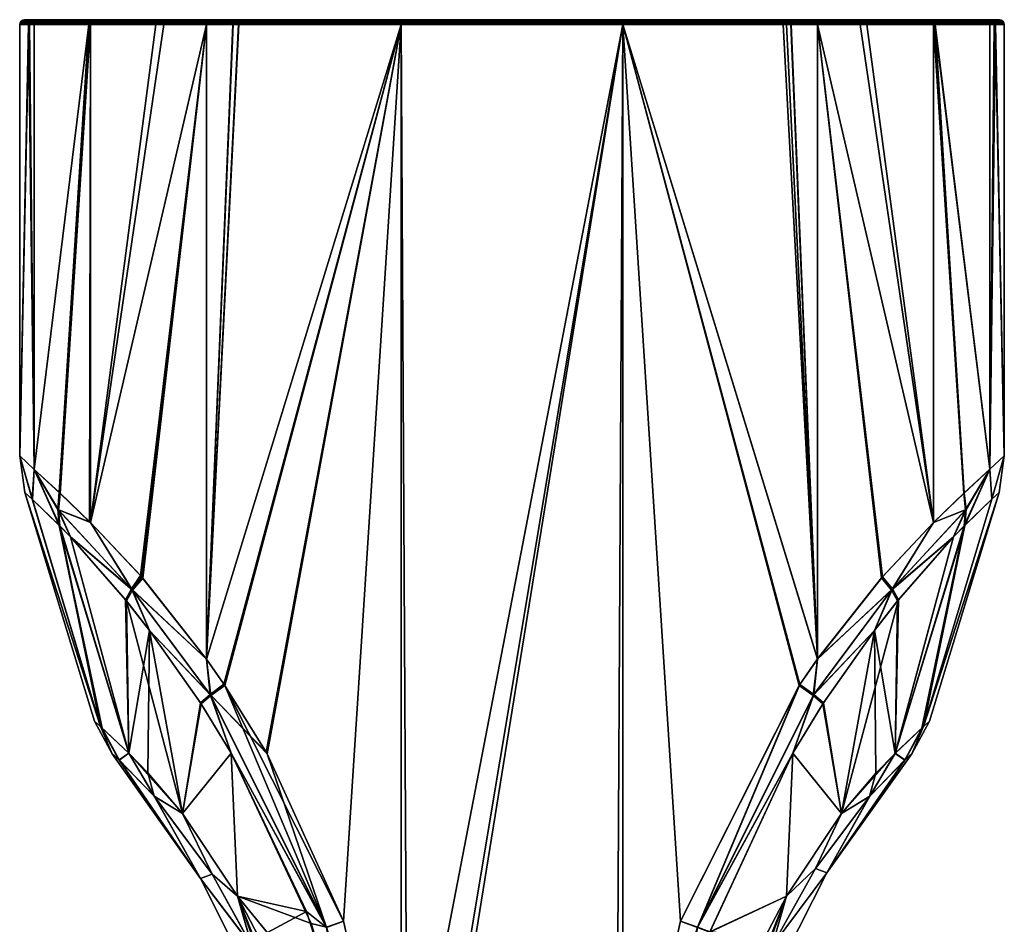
# Model space of a CAD drawing. Header units: centimetres. Extents: x 0.7 to 4.7, y -29.5 to 3.
# Tile 16 of 16: x 0.7 to 4.7, y -0.7 to 3. Entities that reach past the tile are written whole.
import ezdxf

# ---------------------------------------------------------------- set-up
doc = ezdxf.new("R2010")
doc.units = ezdxf.units.CM
doc.layers.get('0').update_dxf_attribs({"true_color": 0x5890e1})

msp = doc.modelspace()

# ---------------------------------------------------------------- meshes
at = {"color": 81, "true_color": 0x99e499}
mesh = msp.add_polyface(dxfattribs=at)
corners = [(0.7323, 2.9907, 30.3458), (0.9734, 2.9907, 29.6971), (0.7254, 2.9861, 30.3448), (0.6785, 1.1931, 31.0387), (0.7155, 2.9718, 31.7048), (0.6785, 2.9718, 31.0387), (0.7387, 2.9718, 31.8452), (0.721, 2.9793, 31.7332), (0.7195, 2.9718, 31.7334), (0.9642, 2.9793, 32.3872), (0.7322, 2.9907, 31.7315), (0.7587, 2.9921, 31.8413), (0.7397, 2.9921, 31.7304), (0.7356, 2.9921, 31.7021), (0.6913, 2.9907, 31.0387), (0.6988, 2.9921, 31.0387), (0.6845, 2.9861, 31.0387), (0.7254, 2.9861, 31.7325), (0.6799, 2.9793, 31.0387), (0.9679, 2.9861, 32.3844), (0.9732, 2.9907, 32.3802), (0.7156, 2.9718, 30.3721), (0.721, 2.9793, 30.3442), (0.7196, 2.9718, 30.344), (0.9644, 2.9793, 29.6901), (0.7357, 2.9921, 30.375), (0.7397, 2.9921, 30.3469), (0.7588, 2.9921, 30.2362), (0.7387, 2.9718, 30.2322), (0.968, 2.9861, 29.6928)]
mesh.append_faces([[corners[k] for k in face] for face in [(0, 1, 2), (3, 4, 5), (6, 7, 8), (6, 9, 7), (10, 11, 12), (13, 10, 12), (13, 14, 10), (13, 15, 14), (14, 16, 10), (10, 16, 17), (16, 18, 17), (17, 18, 7), (19, 17, 7), (5, 4, 18), (18, 4, 7), (7, 4, 8), (11, 10, 20), (20, 10, 17), (5, 18, 21), (21, 18, 22), (23, 22, 24), (22, 18, 2), (15, 25, 14), (14, 25, 0), (16, 0, 2), (18, 16, 2), (25, 26, 0), (0, 26, 27), (28, 23, 24), (23, 21, 22), (14, 0, 16), (22, 2, 29), (27, 1, 0)]], dxfattribs={"color": 81})
mesh = msp.add_polyface(dxfattribs=at)
corners = [(1.1397, 0.6445, 29.53), (1.1151, 0.5993, 29.5876), (0.8877, 0.8592, 29.8635), (0.8362, 0.9721, 29.9244), (0.842, 0.9061, 29.9627), (0.7388, 1.1371, 30.2323), (0.7307, 1.0136, 30.4288), (0.6785, 1.1931, 31.0387), (0.6997, 1.0422, 31.0387), (0.8409, 1.043, 29.8968), (0.8435, 1.0405, 29.8907), (0.9706, 0.918, 29.6798), (1.1768, 0.6994, 29.4915), (0.7306, 1.0138, 31.6486), (0.7388, 1.1371, 31.8451), (0.8437, 0.9043, 32.1192), (0.8382, 0.9701, 32.1578), (0.8877, 0.8591, 32.2138), (1.1437, 0.6396, 32.5504), (1.1188, 0.5947, 32.4928), (1.1857, 0.6894, 32.5918), (0.9706, 0.9179, 32.3976), (0.9671, 0.9214, 32.3932), (0.8458, 1.0384, 32.1918), (1.5217, 0.2517, 29.3408), (2.2533, 2.9718, 29.2607), (1.5227, 0.2502, 29.3405), (1.6957, -0.0294, 29.3023), (1.6963, -0.0306, 29.3022), (1.6998, -0.0366, 29.3016), (2.0152, -0.7267, 29.2671), (2.0149, -0.726, 32.8103), (2.2533, 2.9718, 32.8167), (1.5255, 0.2459, 32.7378), (1.45, 0.3551, 32.7151), (1.0116, 0.0771, 31.473), (1.0116, 0.0771, 30.6045)]
mesh.append_faces([[corners[k] for k in face] for face in [(0, 1, 2), (3, 2, 4), (5, 4, 6), (7, 6, 8), (7, 5, 6), (4, 5, 3), (3, 5, 9), (10, 3, 9), (10, 11, 3), (3, 11, 0), (2, 3, 0), (11, 12, 0), (8, 13, 7), (7, 13, 14), (14, 13, 15), (16, 15, 17), (18, 17, 19), (20, 21, 18), (18, 21, 16), (17, 18, 16), (21, 22, 16), (16, 22, 23), (14, 16, 23), (14, 15, 16), (24, 25, 26), (26, 25, 27), (27, 25, 28), (28, 25, 29), (29, 25, 30), (31, 32, 33), (33, 32, 34), (8, 35, 13), (36, 8, 6)]], dxfattribs={"color": 81})
mesh = msp.add_polyface(dxfattribs=at)
corners = [(0.6785, 2.9718, 31.0387), (0.7156, 2.9718, 30.3721), (0.6785, 1.1931, 31.0387), (0.7388, 1.1371, 30.2323), (0.7196, 2.9718, 30.344), (0.7387, 2.9718, 30.2322), (0.9639, 2.9718, 29.6884), (0.8409, 1.043, 29.8968), (0.9706, 2.9718, 29.6798), (0.8435, 1.0405, 29.8907), (0.9706, 0.918, 29.6798), (1.2729, 2.9718, 29.4355), (1.45, 2.9718, 29.3623), (1.1768, 0.6994, 29.4915), (1.1813, 0.6943, 29.4884), (1.45, 0.3551, 29.3623), (1.5587, 2.9718, 29.3311), (1.5829, 2.9718, 29.3252), (2.2533, 2.9718, 29.2607), (1.5217, 0.2517, 29.3408), (1.45, 0.3551, 32.7151), (2.2533, 2.9718, 32.8167), (1.5823, 2.9718, 32.7521), (1.5596, 2.9718, 32.7466), (1.45, 2.9718, 32.7151), (1.1865, 0.6884, 32.5923), (1.1857, 0.6894, 32.5918), (0.9706, 0.9179, 32.3976), (1.2401, 2.9718, 32.6245), (0.9706, 2.9718, 32.3976), (0.9671, 0.9214, 32.3932), (0.8458, 1.0384, 32.1918), (0.9639, 2.9718, 32.3891), (0.7388, 1.1371, 31.8451), (0.7387, 2.9718, 31.8452), (0.7195, 2.9718, 31.7334), (0.7155, 2.9718, 31.7048)]
mesh.append_faces([[corners[k] for k in face] for face in [(0, 1, 2), (2, 1, 3), (3, 1, 4), (5, 3, 4), (5, 6, 3), (3, 6, 7), (7, 6, 8), (9, 8, 10), (9, 7, 8), (8, 11, 10), (10, 11, 12), (13, 12, 14), (13, 10, 12), (14, 12, 15), (15, 12, 16), (17, 15, 16), (17, 18, 15), (15, 18, 19), (20, 21, 22), (23, 20, 22), (23, 24, 20), (20, 24, 25), (25, 24, 26), (26, 24, 27), (27, 24, 28), (29, 27, 28), (29, 30, 27), (29, 31, 30), (29, 32, 31), (31, 32, 33), (33, 32, 34), (35, 33, 34), (35, 36, 33), (33, 36, 2)]], dxfattribs={"color": 81})
mesh = msp.add_polyface(dxfattribs=at)
corners = [(1.5823, 2.9718, 32.7521), (2.2533, 2.9793, 32.8153), (1.5599, 2.9793, 32.7452), (1.5597, 2.9755, 32.7462), (1.231, 2.9793, 32.6177), (1.561, 2.9861, 32.7408), (2.2533, 2.9907, 32.8039), (1.587, 2.9921, 32.7323), (1.5627, 2.9907, 32.7341), (1.5644, 2.9921, 32.7269), (1.4563, 2.9921, 32.6958), (0.9732, 2.9907, 32.3802), (2.2533, 2.9861, 32.8107), (1.45, 2.9718, 32.7151), (1.5596, 2.9718, 32.7466), (1.2304, 2.9755, 32.6186), (1.5601, 2.9861, 29.3368), (0.9734, 2.9907, 29.6971), (1.5618, 2.9907, 29.3435), (2.2533, 2.9861, 29.2667), (1.559, 2.9793, 29.3324), (2.2533, 2.9793, 29.2621), (1.5829, 2.9718, 29.3252), (1.5588, 2.9755, 29.3314), (1.5587, 2.9718, 29.3311), (1.45, 2.9718, 29.3623), (1.2309, 2.9755, 29.4585), (1.2314, 2.9793, 29.4596), (1.2821, 2.9921, 29.4536), (1.4563, 2.9921, 29.3816), (1.5636, 2.9921, 29.3508), (1.5875, 2.9921, 29.3449), (2.2533, 2.9907, 29.2735), (4.1384, 2.9921, 29.4534), (0.7357, 2.9921, 30.375), (0.6988, 2.9921, 31.0387), (0.7356, 2.9921, 31.7021), (0.7397, 2.9921, 31.7304)]
mesh.append_faces([[corners[k] for k in face] for face in [(0, 1, 2), (3, 2, 4), (2, 1, 5), (6, 7, 8), (7, 9, 8), (8, 9, 10), (5, 8, 11), (5, 12, 8), (3, 13, 14), (0, 3, 14), (0, 2, 3), (4, 15, 3), (3, 15, 13), (4, 2, 5), (11, 8, 10), (16, 17, 18), (19, 16, 18), (20, 21, 22), (23, 22, 24), (25, 23, 24), (25, 26, 23), (23, 27, 20), (22, 23, 20), (18, 28, 29), (30, 18, 29), (30, 31, 18), (18, 31, 32), (21, 20, 16), (16, 20, 27), (23, 26, 27)]], dxfattribs={"color": 81})
mesh.append_faces([[corners[k] for k in face] for face in [(33, 34, 35), (33, 35, 36), (33, 36, 37)]], dxfattribs={"vtx0": -1, "vtx2": -1, "color": 81})
mesh = msp.add_polyface(dxfattribs=at)
corners = [(1.2304, 2.9755, 32.6186), (1.231, 2.9793, 32.6177), (0.9642, 2.9793, 32.3872), (0.9634, 2.9755, 32.3879), (0.7387, 2.9718, 31.8452), (0.9639, 2.9718, 32.3891), (0.9706, 2.9718, 32.3976), (1.561, 2.9861, 32.7408), (0.9679, 2.9861, 32.3844), (0.721, 2.9793, 31.7332), (0.9732, 2.9907, 32.3802), (1.4563, 2.9921, 32.6958), (1.2501, 2.9921, 32.6067), (0.9865, 2.9921, 32.385), (0.9792, 2.9921, 32.3757), (0.7587, 2.9921, 31.8413), (0.7254, 2.9861, 31.7325), (1.2401, 2.9718, 32.6245), (1.45, 2.9718, 32.7151), (0.7387, 2.9718, 30.2322), (0.9644, 2.9793, 29.6901), (0.9635, 2.9755, 29.6895), (0.9639, 2.9718, 29.6884), (0.9706, 2.9718, 29.6798), (0.968, 2.9861, 29.6928), (0.7254, 2.9861, 30.3448), (0.9734, 2.9907, 29.6971), (1.45, 2.9718, 29.3623), (1.2729, 2.9718, 29.4355), (1.2309, 2.9755, 29.4585), (1.2314, 2.9793, 29.4596), (0.7588, 2.9921, 30.2362), (0.9793, 2.9921, 29.7017), (0.9865, 2.9921, 29.6924), (1.2821, 2.9921, 29.4536), (1.5618, 2.9907, 29.3435), (0.721, 2.9793, 30.3442), (1.5601, 2.9861, 29.3368)]
mesh.append_faces([[corners[k] for k in face] for face in [(0, 1, 2), (3, 2, 4), (5, 3, 4), (5, 6, 3), (3, 6, 0), (2, 3, 0), (1, 7, 8), (2, 8, 9), (10, 11, 12), (13, 10, 12), (13, 14, 10), (10, 14, 15), (10, 16, 8), (7, 10, 8), (6, 17, 0), (0, 17, 18), (2, 1, 8), (19, 20, 21), (22, 21, 23), (22, 19, 21), (24, 25, 26), (27, 28, 29), (29, 28, 23), (21, 29, 23), (21, 20, 29), (29, 20, 30), (26, 31, 32), (33, 26, 32), (33, 34, 26), (26, 34, 35), (24, 30, 20), (36, 24, 20), (26, 37, 24), (24, 37, 30)]], dxfattribs={"color": 81})
mesh = msp.add_polyface(dxfattribs=at)
corners = [(2.2533, 2.9718, 32.8167), (3.1677, 2.9793, 32.8153), (2.2533, 2.9793, 32.8153), (2.2533, 2.9906, 32.8042), (3.1677, 2.9907, 32.8039), (2.2533, 2.9907, 32.8039), (2.2533, 2.9861, 32.8107), (3.1677, 2.9906, 32.8042), (1.5823, 2.9718, 32.7521), (2.2533, 2.9796, 32.8152), (1.561, 2.9861, 32.7408), (1.5627, 2.9907, 32.7341), (2.2533, 2.9921, 32.7964), (1.587, 2.9921, 32.7323), (3.1677, 2.9861, 32.8107), (2.2533, 2.9921, 29.281), (3.1677, 2.9907, 29.2735), (2.2533, 2.9907, 29.2735), (2.2533, 2.9796, 29.2622), (3.1677, 2.9793, 29.2621), (2.2533, 2.9793, 29.2621), (2.2533, 2.9861, 29.2667), (3.1677, 2.9796, 29.2622), (1.5618, 2.9907, 29.3435), (2.2533, 2.9906, 29.2732), (1.5601, 2.9861, 29.3368), (1.5875, 2.9921, 29.3449), (2.2533, 2.9718, 29.2607), (1.5829, 2.9718, 29.3252), (4.1384, 2.9921, 29.4534), (1.5636, 2.9921, 29.3508), (1.4563, 2.9921, 29.3816), (1.2821, 2.9921, 29.4536), (0.9865, 2.9921, 29.6924), (0.9793, 2.9921, 29.7017), (0.7588, 2.9921, 30.2362), (0.7397, 2.9921, 30.3469), (0.7357, 2.9921, 30.375), (0.7397, 2.9921, 31.7304), (0.7587, 2.9921, 31.8413), (0.9792, 2.9921, 32.3757), (0.9865, 2.9921, 32.385), (1.2501, 2.9921, 32.6067), (1.4563, 2.9921, 32.6958), (1.5644, 2.9921, 32.7269)]
mesh.append_faces([[corners[k] for k in face] for face in [(0, 2, 8), (2, 9, 10), (10, 9, 6), (11, 6, 3), (5, 11, 3), (5, 12, 13), (21, 23, 24), (21, 18, 25), (25, 18, 20), (24, 23, 17), (26, 15, 17), (20, 27, 28)]], dxfattribs={"color": 81})
mesh.append_faces([[corners[k] for k in face] for face in [(0, 1, 2), (3, 4, 5), (6, 7, 3), (9, 14, 6), (15, 16, 17), (18, 19, 20), (21, 22, 18)]], dxfattribs={"vtx0": -1, "color": 81})
mesh.append_faces([[corners[k] for k in face] for face in [(29, 26, 30), (29, 30, 31), (29, 31, 32), (29, 32, 33), (29, 33, 34), (29, 34, 35), (29, 35, 36), (29, 36, 37), (29, 38, 39), (29, 39, 40), (29, 40, 41), (29, 41, 42), (29, 42, 43), (29, 43, 44), (29, 44, 13)]], dxfattribs={"vtx0": -1, "vtx2": -1, "color": 81})
mesh = msp.add_polyface(dxfattribs=at)
corners = [(1.2351, -0.2118, 31.8888), (1.3507, -0.2819, 32.1485), (1.1292, -0.0336, 31.8782), (1.2335, -0.2102, 30.1908), (1.207, -0.1141, 30.0755), (1.3507, -0.282, 29.9289), (1.6998, -0.0366, 29.3016), (1.9446, -0.7522, 29.2908), (1.465, 0.2089, 29.3723), (1.6963, -0.0306, 29.3022), (1.6957, -0.0294, 29.3023), (1.5514, -0.0332, 29.3944), (1.4245, 0.174, 29.4288), (1.2146, 0.4725, 29.5205), (1.1397, 0.6445, 29.53), (1.45, 0.3551, 29.3623), (1.1813, 0.6943, 29.4884), (1.5217, 0.2517, 29.3408), (1.5227, 0.2502, 29.3405), (1.2147, 0.4721, 32.5567), (1.4678, 0.2046, 32.706), (1.1437, 0.6396, 32.5504), (1.4272, 0.1699, 32.6495), (1.5514, -0.0328, 32.6832), (1.5255, 0.2459, 32.7378), (1.9444, -0.7515, 32.7866), (1.45, 0.3551, 32.7151), (1.1865, 0.6884, 32.5923), (2.0152, -0.7267, 29.2671), (2.2533, 2.9718, 29.2607), (2.2533, -1.7719, 29.2607), (2.2533, -1.7719, 32.8167), (2.2533, 2.9718, 32.8167), (2.0149, -0.726, 32.8103), (1.5776, -0.6229, 32.2801), (1.5776, -0.6229, 29.7974), (1.0894, -0.0617, 31.4941), (1.4248, -0.5499, 31.0293), (1.0889, -0.0612, 30.5868)]
mesh.append_faces([[corners[k] for k in face] for face in [(0, 1, 2), (3, 4, 5), (6, 7, 8), (9, 8, 10), (9, 6, 8), (8, 11, 12), (13, 8, 12), (13, 14, 8), (15, 14, 16), (15, 8, 14), (15, 17, 8), (8, 17, 18), (10, 8, 18), (8, 7, 11), (19, 20, 21), (19, 22, 20), (20, 22, 23), (24, 20, 25), (24, 26, 20), (20, 26, 21), (21, 26, 27), (25, 20, 23), (28, 29, 30), (31, 32, 33), (19, 1, 22), (22, 1, 23), (23, 1, 34), (11, 35, 5), (12, 5, 13), (12, 11, 5), (5, 4, 13), (0, 36, 37), (37, 38, 3)]], dxfattribs={"color": 81})
mesh = msp.add_polyface(dxfattribs=at)
corners = [(1.9013, -1.4385, 32.3676), (1.5776, -0.6229, 32.2801), (1.7524, -1.0983, 32.1998), (1.6371, -0.8299, 32.1682), (1.4724, -0.5323, 32.0975), (1.3507, -0.2819, 32.1485), (1.2351, -0.2118, 31.8888), (1.4724, -0.5323, 29.9799), (1.3507, -0.282, 29.9289), (1.5776, -0.6229, 29.7974), (1.6365, -0.8286, 29.9094), (1.666, -0.7917, 29.7647), (1.7524, -1.0983, 29.8776), (1.2335, -0.2102, 30.1908), (2.0152, -0.7267, 29.2671), (2.2533, -1.7719, 29.2607), (1.9446, -0.7522, 29.2908), (2.0103, -1.152, 29.3435), (1.8622, -0.686, 29.3504), (1.5514, -0.0332, 29.3944), (1.6998, -0.0366, 29.3016), (1.9444, -0.7515, 32.7866), (1.5514, -0.0328, 32.6832), (1.8812, -0.7363, 32.7286), (2.0104, -1.1518, 32.7341), (2.2533, -1.7719, 32.8167), (2.0149, -0.726, 32.8103), (1.5255, 0.2459, 32.7378), (1.7078, -1.1147, 31.0293), (1.4248, -0.5499, 31.0293), (2.2533, 2.9718, 32.8167), (2.2825, -2.3308, 32.8167), (3.1677, 2.9718, 29.2607), (2.2825, -2.3308, 29.2607)]
mesh.append_faces([[corners[k] for k in face] for face in [(0, 1, 2), (2, 1, 3), (3, 1, 4), (4, 1, 5), (6, 4, 5), (7, 8, 9), (10, 9, 11), (12, 10, 11), (10, 7, 9), (7, 13, 8), (14, 15, 16), (17, 18, 16), (16, 18, 19), (20, 14, 16), (21, 22, 23), (24, 21, 23), (21, 25, 26), (27, 21, 26), (23, 1, 24), (23, 22, 1), (1, 0, 24), (18, 11, 9), (19, 18, 9), (18, 17, 11), (28, 2, 3), (29, 3, 4), (6, 29, 4), (7, 29, 13), (7, 10, 29), (29, 10, 28), (3, 29, 28), (10, 12, 28)]], dxfattribs={"color": 81})
mesh.append_faces([[corners[k] for k in face] for face in [(15, 32, 33)]], dxfattribs={"vtx0": -1, "vtx1": -1, "color": 81})
mesh.append_faces([[corners[k] for k in face] for face in [(30, 25, 31)]], dxfattribs={"vtx2": -1, "color": 81})
mesh = msp.add_polyface(dxfattribs=at)
corners = [(3.1677, 2.9861, 32.8107), (3.8583, 2.9907, 32.7341), (3.1677, 2.9906, 32.8042), (3.1677, 2.9796, 32.8152), (3.86, 2.9861, 32.7408), (3.1677, 2.9793, 32.8153), (3.1677, 2.9907, 32.8039), (3.825, 2.9921, 32.7344), (3.1677, 2.9921, 32.7964), (3.1677, 2.9718, 32.8167), (3.8296, 2.9718, 32.7542), (2.2533, 2.9796, 32.8152), (2.2533, 2.9921, 32.7964), (3.8436, 2.9718, 29.3266), (3.1677, 2.9718, 29.2607), (3.1677, 2.9793, 29.2621), (3.1677, 2.9796, 29.2622), (3.8609, 2.9861, 29.3368), (3.1677, 2.9861, 29.2667), (3.8592, 2.9907, 29.3435), (3.1677, 2.9906, 29.2732), (3.1677, 2.9907, 29.2735), (3.1677, 2.9921, 29.281), (3.8389, 2.9921, 29.3463), (2.2533, 2.9906, 29.2732), (2.2533, 2.9718, 29.2607), (4.1384, 2.9921, 29.4534), (2.2533, 2.9921, 29.281), (1.5875, 2.9921, 29.3449), (1.587, 2.9921, 32.7323), (2.2533, 2.9718, 32.8167), (2.2533, 2.9793, 32.8153), (2.2533, 2.9907, 32.8039), (2.2533, 2.9906, 32.8042), (2.2533, 2.9861, 32.8107), (2.2533, 2.9907, 29.2735), (2.2533, 2.9793, 29.2621), (2.2533, 2.9796, 29.2622), (2.2533, 2.9861, 29.2667)]
mesh.append_faces([[corners[k] for k in face] for face in [(0, 1, 2), (0, 3, 4), (4, 3, 5), (2, 1, 6), (7, 8, 6), (5, 9, 10), (13, 14, 15), (15, 16, 17), (17, 16, 18), (19, 18, 20), (21, 19, 20), (21, 22, 23)]], dxfattribs={"color": 81})
mesh.append_faces([[corners[k] for k in face] for face in [(11, 5, 3), (12, 6, 8), (24, 21, 20), (25, 15, 14), (24, 18, 38)]], dxfattribs={"vtx0": -1, "color": 81})
mesh.append_faces([[corners[k] for k in face] for face in [(26, 22, 27), (26, 27, 28), (26, 29, 12), (26, 12, 8)]], dxfattribs={"vtx0": -1, "vtx2": -1, "color": 81})
mesh.append_faces([[corners[k] for k in face] for face in [(30, 9, 5), (11, 31, 5), (12, 32, 6), (33, 2, 6), (34, 0, 2), (11, 3, 0), (27, 22, 21), (24, 35, 21), (25, 36, 15), (37, 16, 15), (38, 18, 16), (24, 20, 18)]], dxfattribs={"vtx2": -1, "color": 81})
mesh = msp.add_polyface(dxfattribs=at)
corners = [(3.4057, -0.7267, 29.2671), (3.1677, 2.9718, 29.2607), (3.8983, 0.2502, 29.3405), (3.971, 0.3551, 29.362), (3.8436, 2.9718, 29.3266), (3.8623, 2.9718, 29.3311), (3.9709, 2.9718, 29.3623), (4.2397, 0.6943, 29.4884), (4.4503, 0.918, 29.6798), (4.1476, 2.9718, 29.4353), (4.4504, 2.9718, 29.6798), (4.4503, 0.918, 32.3975), (4.4504, 2.9718, 32.3976), (4.1747, 2.9718, 32.6279), (3.9709, 2.9718, 32.7151), (4.2353, 0.6894, 32.5918), (3.971, 0.3552, 32.7154), (3.8614, 2.9718, 32.7466), (3.8296, 2.9718, 32.7542), (3.1677, 2.9718, 32.8167), (3.8955, 0.2459, 32.7378), (3.406, -0.726, 32.8103), (2.2533, 2.9718, 32.8167), (2.2825, -2.3308, 32.8167), (4.5848, 0.9721, 29.9244), (4.2813, 0.6445, 29.53), (4.2773, 0.6396, 32.5504), (4.5828, 0.9701, 32.1578), (3.8613, 2.9755, 32.7462), (4.1906, 2.9755, 32.6186), (4.4576, 2.9755, 32.3879), (4.4578, 2.9718, 32.3882), (3.8622, 2.9755, 29.3314), (4.1901, 2.9755, 29.4585), (4.4575, 2.9755, 29.6895), (4.4563, 2.9718, 29.6873), (2.2533, -1.7719, 29.2607), (2.2533, 2.9718, 29.2607)]
mesh.append_faces([[corners[k] for k in face] for face in [(0, 1, 2), (2, 1, 3), (3, 1, 4), (5, 3, 4), (5, 6, 3), (3, 6, 7), (7, 6, 8), (8, 6, 9), (10, 8, 9), (11, 12, 13), (14, 11, 13), (14, 15, 11), (14, 16, 15), (14, 17, 16), (16, 17, 18), (19, 16, 18), (19, 20, 16), (19, 21, 20), (8, 24, 25), (26, 27, 11), (28, 18, 17), (14, 28, 17), (14, 13, 29), (29, 13, 12), (30, 12, 31), (4, 32, 5), (32, 33, 6), (5, 32, 6), (34, 35, 10), (33, 10, 9), (6, 33, 9)]], dxfattribs={"color": 81})
mesh.append_faces([[corners[k] for k in face] for face in [(22, 23, 19)]], dxfattribs={"vtx0": -1, "vtx1": -1, "color": 81})
mesh.append_faces([[corners[k] for k in face] for face in [(36, 37, 1)]], dxfattribs={"vtx2": -1, "color": 81})
mesh = msp.add_polyface(dxfattribs=at)
corners = [(3.7542, -0.7932, 32.3131), (3.6741, -1.0839, 32.1986), (3.7839, -0.8299, 32.1682), (3.8435, -0.6227, 32.2803), (3.9635, -0.5089, 32.0891), (4.0702, -0.2823, 32.1483), (3.8435, -0.6227, 29.7972), (3.9635, -0.5089, 29.9884), (3.7844, -0.8287, 29.9094), (3.6742, -1.0839, 29.8789), (3.5198, -1.4385, 29.7098), (4.0702, -0.2823, 29.9291), (3.5271, -0.7714, 29.3479), (3.4764, -0.7522, 29.2908), (3.8696, -0.0326, 29.394), (3.4106, -1.1516, 29.3431), (3.1677, -1.7719, 29.2607), (3.4057, -0.7267, 29.2671), (3.8983, 0.2502, 29.3405), (3.8696, -0.0326, 32.6834), (3.4766, -0.7515, 32.7866), (3.5273, -0.7707, 32.7295), (3.8955, 0.2459, 32.7378), (3.406, -0.726, 32.8103), (3.1677, -1.7719, 32.8167), (3.4106, -1.1516, 32.7343), (3.1385, -2.3308, 29.2607), (3.1677, 2.9718, 29.2607), (4.1875, -0.2102, 30.1908), (4.0106, -0.5263, 31.0387), (4.1859, -0.2118, 31.8888), (3.719, -1.1003, 31.0387), (2.2825, -2.3308, 32.8167), (3.1385, -2.3308, 32.8167), (3.1677, 2.9718, 32.8167), (2.2825, -2.5137, 29.2607), (2.2825, -2.3308, 29.2607)]
mesh.append_faces([[corners[k] for k in face] for face in [(0, 1, 2), (3, 2, 4), (5, 3, 4), (3, 0, 2), (6, 7, 8), (9, 6, 8), (9, 10, 6), (6, 11, 7), (12, 13, 14), (12, 15, 13), (13, 16, 17), (18, 13, 17), (19, 20, 21), (22, 23, 20), (20, 23, 24), (25, 21, 20), (28, 29, 7), (4, 29, 30), (4, 2, 29), (29, 2, 31), (8, 31, 9), (8, 29, 31), (8, 7, 29), (2, 1, 31), (12, 6, 10), (12, 14, 6), (3, 19, 21), (0, 21, 25), (0, 3, 21)]], dxfattribs={"color": 81})
mesh.append_faces([[corners[k] for k in face] for face in [(26, 27, 16)]], dxfattribs={"vtx0": -1, "color": 81})
mesh.append_faces([[corners[k] for k in face] for face in [(32, 33, 34), (35, 27, 26)]], dxfattribs={"vtx0": -1, "vtx1": -1, "vtx2": -1, "color": 81})
mesh.append_faces([[corners[k] for k in face] for face in [(24, 34, 33)]], dxfattribs={"vtx1": -1, "color": 81})
mesh.append_faces([[corners[k] for k in face] for face in [(35, 36, 27)]], dxfattribs={"vtx1": -1, "vtx2": -1, "color": 81})
mesh = msp.add_polyface(dxfattribs=at)
corners = [(3.86, 2.9861, 32.7408), (4.4478, 2.9907, 32.3802), (3.8583, 2.9907, 32.7341), (3.1677, 2.9861, 32.8107), (3.8611, 2.9793, 32.7452), (3.1677, 2.9793, 32.8153), (3.8296, 2.9718, 32.7542), (3.9709, 2.9718, 32.7151), (4.1906, 2.9755, 32.6186), (3.8613, 2.9755, 32.7462), (4.19, 2.9793, 32.6177), (4.4531, 2.9861, 32.3844), (4.1649, 2.9921, 32.6101), (3.9646, 2.9921, 32.6958), (3.8565, 2.9921, 32.7269), (3.825, 2.9921, 32.7344), (3.1677, 2.9907, 32.8039), (3.862, 2.9793, 29.3324), (4.1896, 2.9793, 29.4596), (3.8622, 2.9755, 29.3314), (3.8436, 2.9718, 29.3266), (3.1677, 2.9793, 29.2621), (3.8609, 2.9861, 29.3368), (3.1677, 2.9907, 29.2735), (3.8389, 2.9921, 29.3463), (3.8592, 2.9907, 29.3435), (3.8574, 2.9921, 29.3508), (3.9646, 2.9921, 29.3816), (4.4476, 2.9907, 29.6971), (3.1677, 2.9861, 29.2667), (4.1901, 2.9755, 29.4585), (4.1384, 2.9921, 29.4534), (3.1677, 2.9921, 29.281), (3.1677, 2.9921, 32.7964)]
mesh.append_faces([[corners[k] for k in face] for face in [(0, 1, 2), (3, 0, 2), (4, 5, 6), (7, 8, 9), (10, 11, 0), (4, 0, 5), (4, 10, 0), (4, 9, 10), (4, 6, 9), (1, 12, 2), (2, 12, 13), (14, 2, 13), (14, 15, 2), (2, 15, 16), (10, 9, 8), (17, 18, 19), (20, 17, 19), (20, 21, 17), (17, 21, 22), (18, 17, 22), (23, 24, 25), (24, 26, 25), (25, 26, 27), (27, 28, 25), (25, 28, 22), (29, 25, 22), (30, 19, 18)]], dxfattribs={"color": 81})
mesh.append_faces([[corners[k] for k in face] for face in [(31, 26, 24), (31, 24, 32), (31, 33, 15), (31, 15, 14), (31, 14, 13), (31, 13, 12)]], dxfattribs={"vtx0": -1, "vtx2": -1, "color": 81})
mesh.append_faces([[corners[k] for k in face] for face in [(31, 27, 26)]], dxfattribs={"vtx2": -1, "color": 81})
mesh = msp.add_polyface(dxfattribs=at)
corners = [(3.1677, -1.7719, 29.2607), (3.1677, 2.9718, 29.2607), (3.4057, -0.7267, 29.2671), (3.1677, 2.9718, 32.8167), (3.1677, -1.7719, 32.8167), (3.406, -0.726, 32.8103), (4.0702, -0.2823, 32.1483), (3.9635, -0.5089, 32.0891), (4.1859, -0.2118, 31.8888), (4.2119, -0.1162, 32.0046), (4.0702, -0.2823, 29.9291), (4.1875, -0.2102, 30.1908), (3.9635, -0.5089, 29.9884), (4.2918, -0.0336, 30.1992), (3.8983, 0.2502, 29.3405), (3.956, 0.2089, 29.3723), (3.4764, -0.7522, 29.2908), (3.971, 0.3551, 29.362), (4.2813, 0.6445, 29.53), (4.2066, 0.4725, 29.5203), (3.9964, 0.174, 29.4288), (3.8696, -0.0326, 29.394), (4.2397, 0.6943, 29.4884), (3.971, 0.3552, 32.7154), (4.2773, 0.6396, 32.5504), (4.2353, 0.6894, 32.5918), (3.9532, 0.2046, 32.706), (3.8955, 0.2459, 32.7378), (3.4766, -0.7515, 32.7866), (3.8696, -0.0326, 32.6834), (3.9938, 0.1699, 32.6495), (4.2066, 0.4725, 32.557), (4.3321, -0.0612, 30.5868), (4.0106, -0.5263, 31.0387), (4.3316, -0.0617, 31.4941), (3.8435, -0.6227, 29.7972), (4.3059, 0.5993, 29.5876), (3.8435, -0.6227, 32.2803)]
mesh.append_faces([[corners[k] for k in face] for face in [(0, 1, 2), (3, 4, 5), (6, 7, 8), (9, 6, 8), (10, 11, 12), (10, 13, 11), (14, 15, 16), (14, 17, 15), (15, 17, 18), (19, 15, 18), (19, 20, 15), (15, 20, 21), (16, 15, 21), (17, 22, 18), (23, 24, 25), (23, 26, 24), (23, 27, 26), (26, 27, 28), (29, 26, 28), (29, 30, 26), (26, 30, 31), (24, 26, 31), (11, 32, 33), (33, 34, 8), (35, 21, 10), (10, 21, 20), (19, 10, 20), (19, 36, 10), (10, 36, 13), (31, 6, 9), (31, 30, 6), (6, 30, 29), (37, 6, 29)]], dxfattribs={"color": 81})
mesh = msp.add_polyface(dxfattribs=at)
corners = [(4.1384, 2.9921, 29.4534), (4.4417, 2.9921, 29.7017), (4.4344, 2.9921, 29.6924), (4.4531, 2.9861, 32.3844), (4.6956, 2.9861, 31.7325), (4.4478, 2.9907, 32.3802), (4.6822, 2.9718, 31.8452), (4.4568, 2.9793, 32.3872), (4.4576, 2.9755, 32.3879), (4.6623, 2.9921, 31.8413), (4.4418, 2.9921, 32.3757), (4.4344, 2.9921, 32.385), (4.1649, 2.9921, 32.6101), (4.4504, 2.9718, 32.3976), (4.1906, 2.9755, 32.6186), (4.19, 2.9793, 32.6177), (3.86, 2.9861, 32.7408), (4.4476, 2.9907, 29.6971), (4.6956, 2.9861, 30.3448), (4.453, 2.9861, 29.6928), (3.8609, 2.9861, 29.3368), (4.1896, 2.9793, 29.4596), (4.4566, 2.9793, 29.6901), (4.1901, 2.9755, 29.4585), (4.6822, 2.9718, 30.2322), (4.4575, 2.9755, 29.6895), (3.9646, 2.9921, 29.3816), (4.6622, 2.9921, 30.2362), (4.4504, 2.9718, 29.6798), (4.6813, 2.9921, 31.7304), (4.6849, 2.9921, 31.7053), (4.7222, 2.9921, 31.0387), (4.6861, 2.9921, 30.3809), (4.6813, 2.9921, 30.3469)]
mesh.append_faces([[corners[k] for k in face] for face in [(3, 4, 5), (6, 7, 8), (5, 9, 10), (11, 5, 10), (11, 12, 5), (13, 8, 14), (14, 8, 7), (15, 7, 3), (15, 14, 7), (16, 3, 5), (17, 18, 19), (20, 19, 21), (21, 22, 23), (24, 25, 22), (17, 26, 0), (2, 17, 0), (2, 1, 17), (17, 1, 27), (19, 20, 17), (22, 21, 19), (28, 23, 25), (25, 23, 22)]], dxfattribs={"color": 81})
mesh.append_faces([[corners[k] for k in face] for face in [(0, 1, 2)]], dxfattribs={"vtx0": -1, "color": 81})
mesh.append_faces([[corners[k] for k in face] for face in [(0, 12, 11), (0, 11, 10), (0, 10, 9), (0, 9, 29), (0, 29, 30), (0, 30, 31), (0, 31, 32), (0, 32, 33), (0, 33, 27), (0, 27, 1)]], dxfattribs={"vtx0": -1, "vtx2": -1, "color": 81})
mesh = msp.add_polyface(dxfattribs=at)
corners = [(4.4504, 2.9718, 29.6798), (4.5775, 1.0405, 29.8907), (4.4503, 0.918, 29.6798), (4.4563, 2.9718, 29.6873), (4.6821, 1.1377, 30.2322), (4.6822, 2.9718, 30.2322), (4.7013, 2.9718, 30.344), (4.7063, 2.9718, 30.3781), (4.7425, 1.1931, 31.0387), (4.7425, 2.9718, 31.0387), (4.7051, 2.9718, 31.7081), (4.6821, 1.1377, 31.8452), (4.7014, 2.9718, 31.7334), (4.6822, 2.9718, 31.8452), (4.4578, 2.9718, 32.3882), (4.5752, 1.0384, 32.1918), (4.4504, 2.9718, 32.3976), (4.4503, 0.918, 32.3975), (4.5848, 0.9721, 29.9244), (4.579, 0.9061, 29.9627), (4.6904, 1.0138, 30.4288), (4.7213, 1.0422, 31.0387), (4.5333, 0.8591, 29.8636), (4.2813, 0.6445, 29.53), (4.6904, 1.0138, 31.6486), (4.5773, 0.9043, 32.1192), (4.5828, 0.9701, 32.1578), (4.5333, 0.8591, 32.2138), (4.2773, 0.6396, 32.5504), (4.4576, 2.9755, 32.3879), (4.4575, 2.9755, 29.6895)]
mesh.append_faces([[corners[k] for k in face] for face in [(0, 1, 2), (0, 3, 1), (1, 3, 4), (4, 3, 5), (6, 4, 5), (6, 7, 4), (4, 7, 8), (8, 7, 9), (9, 10, 8), (8, 10, 11), (11, 10, 12), (13, 11, 12), (13, 14, 11), (11, 14, 15), (15, 14, 16), (17, 15, 16), (18, 2, 1), (4, 18, 1), (4, 19, 18), (4, 20, 19), (4, 8, 20), (20, 8, 21), (19, 22, 18), (18, 22, 23), (21, 8, 24), (24, 8, 11), (25, 11, 26), (27, 26, 28), (11, 15, 26), (26, 15, 17), (27, 25, 26), (25, 24, 11), (13, 29, 14), (5, 3, 30)]], dxfattribs={"color": 81})
mesh = msp.add_polyface(dxfattribs=at)
corners = [(4.7425, 2.9718, 31.0387), (4.7411, 2.9793, 31.0387), (4.7051, 2.9718, 31.7081), (4.7, 2.9793, 31.7332), (4.7014, 2.9718, 31.7334), (4.6822, 2.9718, 31.8452), (4.6956, 2.9861, 31.7325), (4.4568, 2.9793, 32.3872), (4.4531, 2.9861, 32.3844), (4.7222, 2.9921, 31.0387), (4.6849, 2.9921, 31.7053), (4.7297, 2.9907, 31.0387), (4.6887, 2.9907, 31.7315), (4.7365, 2.9861, 31.0387), (4.6813, 2.9921, 31.7304), (4.6623, 2.9921, 31.8413), (4.4478, 2.9907, 32.3802), (4.6861, 2.9921, 30.3809), (4.6886, 2.9907, 30.3458), (4.6813, 2.9921, 30.3469), (4.6622, 2.9921, 30.2362), (4.6956, 2.9861, 30.3448), (4.7, 2.9793, 30.3442), (4.453, 2.9861, 29.6928), (4.4566, 2.9793, 29.6901), (4.7063, 2.9718, 30.3781), (4.7013, 2.9718, 30.344), (4.6822, 2.9718, 30.2322), (4.4476, 2.9907, 29.6971)]
mesh.append_faces([[corners[k] for k in face] for face in [(0, 1, 2), (2, 1, 3), (4, 3, 5), (4, 2, 3), (3, 1, 6), (5, 3, 7), (7, 3, 8), (9, 10, 11), (11, 10, 12), (13, 12, 6), (1, 13, 6), (10, 14, 12), (12, 14, 15), (11, 12, 13), (6, 8, 3), (15, 16, 12), (12, 16, 6), (9, 11, 17), (17, 11, 18), (19, 18, 20), (19, 17, 18), (11, 13, 18), (18, 13, 21), (13, 1, 21), (21, 1, 22), (23, 22, 24), (0, 25, 1), (1, 25, 22), (22, 25, 26), (27, 22, 26), (27, 24, 22), (18, 28, 20), (18, 21, 28), (23, 21, 22)]], dxfattribs={"color": 81})
mesh = msp.add_polyface(dxfattribs=at)
corners = [(1.0894, -0.0617, 31.4941), (1.1292, -0.0336, 31.8782), (1.0116, 0.0771, 31.473), (1.0603, -0.0355, 31.0387), (0.9876, 0.0985, 31.0387), (1.2351, -0.2118, 31.8888), (1.0603, -0.0355, 31.0293), (1.0116, 0.0771, 30.6045), (1.0889, -0.0612, 30.5868), (1.019, 0.0705, 30.5552), (1.1291, -0.0333, 30.1991), (1.2335, -0.2102, 30.1908), (1.207, -0.1141, 30.0755), (1.2146, 0.4725, 29.5205), (1.1151, 0.5993, 29.5876), (1.1397, 0.6445, 29.53), (1.1768, 0.6994, 29.4915), (1.1813, 0.6943, 29.4884), (1.2147, 0.4721, 32.5567), (1.1437, 0.6396, 32.5504), (1.1188, 0.5947, 32.4928), (1.1857, 0.6894, 32.5918), (1.1865, 0.6884, 32.5923), (0.6997, 1.0422, 31.0387), (0.7306, 1.0138, 31.6486), (0.8437, 0.9043, 32.1192), (0.8877, 0.8591, 32.2138), (1.3507, -0.2819, 32.1485), (0.8877, 0.8592, 29.8635), (0.842, 0.9061, 29.9627), (0.7307, 1.0136, 30.4288), (1.4248, -0.5499, 31.0293)]
mesh.append_faces([[corners[k] for k in face] for face in [(0, 1, 2), (3, 2, 4), (3, 0, 2), (0, 5, 1), (3, 4, 6), (6, 4, 7), (8, 7, 9), (10, 8, 9), (10, 11, 8), (10, 12, 11), (8, 6, 7), (13, 14, 15), (15, 16, 17), (18, 19, 20), (21, 19, 22), (4, 2, 23), (24, 2, 25), (25, 2, 1), (26, 1, 20), (26, 25, 1), (1, 27, 20), (20, 27, 18), (13, 12, 10), (14, 10, 28), (14, 13, 10), (28, 10, 29), (29, 10, 9), (7, 29, 9), (7, 30, 29), (7, 4, 23), (31, 0, 3), (6, 31, 3), (6, 8, 31)]], dxfattribs={"color": 81})
mesh = msp.add_polyface(dxfattribs=at)
corners = [(4.2119, -0.1162, 32.0046), (4.1859, -0.2118, 31.8888), (4.2915, -0.034, 31.878), (4.3316, -0.0617, 31.4941), (4.4014, 0.07, 31.5262), (4.4095, 0.0772, 31.473), (4.3607, -0.0355, 31.0387), (4.4334, 0.0985, 31.0387), (4.4095, 0.0772, 30.6045), (4.3321, -0.0612, 30.5868), (4.2918, -0.0336, 30.1992), (4.1875, -0.2102, 30.1908), (4.2066, 0.4725, 29.5203), (4.2813, 0.6445, 29.53), (4.3059, 0.5993, 29.5876), (4.2397, 0.6943, 29.4884), (4.4503, 0.918, 29.6798), (4.5333, 0.8591, 29.8636), (4.3022, 0.5947, 32.4928), (4.2773, 0.6396, 32.5504), (4.2066, 0.4725, 32.557), (4.5333, 0.8591, 32.2138), (4.4503, 0.918, 32.3975), (4.2353, 0.6894, 32.5918), (4.0106, -0.5263, 31.0387), (4.579, 0.9061, 29.9627), (4.6904, 1.0138, 30.4288), (4.7213, 1.0422, 31.0387), (4.6904, 1.0138, 31.6486), (4.5773, 0.9043, 32.1192)]
mesh.append_faces([[corners[k] for k in face] for face in [(0, 1, 2), (1, 3, 2), (2, 3, 4), (4, 3, 5), (5, 3, 6), (7, 5, 6), (7, 6, 8), (8, 6, 9), (10, 9, 11), (10, 8, 9), (12, 13, 14), (13, 15, 16), (17, 14, 13), (18, 19, 20), (18, 21, 19), (19, 22, 23), (9, 6, 24), (6, 3, 24), (10, 14, 17), (25, 10, 17), (25, 8, 10), (25, 26, 8), (8, 26, 27), (7, 8, 27), (7, 27, 5), (5, 27, 28), (29, 5, 28), (29, 4, 5), (29, 2, 4), (29, 21, 2), (2, 21, 18), (20, 2, 18), (20, 0, 2)]], dxfattribs={"color": 81})

doc.saveas('drawing.dxf')
